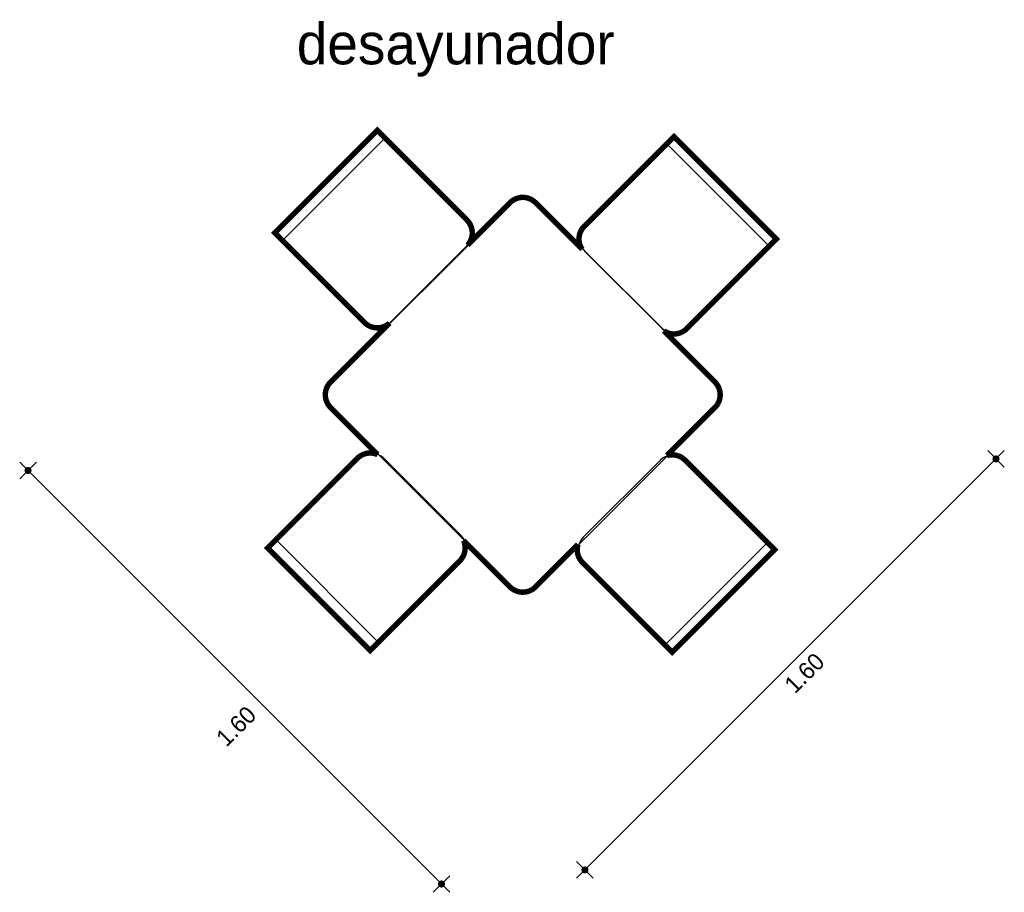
# Model space of a CAD drawing. Extents: x 7.17 to 9.89, y 2.04 to 4.45.
import ezdxf

# ---------------------------------------------------------------- set-up
doc = ezdxf.new("R2010")
doc.units = 0
doc.header["$MEASUREMENT"] = 0
for name, color, linetype in [('BORDE', 2, 'CONTINUOUS'), ('COTAS', 6, 'CONTINUOUS'), ('DIBUJO', 5, 'CONTINUOUS'), ('TEXTO', 4, 'CONTINUOUS')]:
    doc.layers.add(name, color=color, linetype=linetype)

msp = doc.modelspace()

# ---------------------------------------------------------------- linework, layer by layer
at = {"layer": 'BORDE', "const_width": 0.015}
msp.add_lwpolyline([(8.5281, 2.8792, 0.414214), (8.5988, 2.8792), (8.7159, 2.9963, 0.276442), (8.7284, 2.9465), (8.9759, 2.699), (9.2587, 2.9818), (9.0113, 3.2293, 0.276442), (8.9614, 3.2418), (9.0938, 3.3742, 0.414214), (9.0938, 3.4449), (8.9524, 3.5863, 0.362041), (9.0161, 3.5921), (9.2636, 3.8396), (8.9808, 4.1224), (8.7333, 3.8749, 0.362041), (8.7275, 3.8112), (8.5988, 3.9399, 0.414214), (8.5281, 3.9399), (8.411, 3.8227, 0.401084), (8.4094, 3.8918), (8.1619, 4.1393), (7.8791, 3.8565), (8.1266, 3.609, 0.401085), (8.1957, 3.6074), (8.0331, 3.4449, 0.414214), (8.0331, 3.3742), (8.1629, 3.2443, 0.31281), (8.1069, 3.2342), (7.8594, 2.9867), (8.1422, 2.7039), (8.3897, 2.9513, 0.31281), (8.3999, 3.0074)], format="xyb", close=True, dxfattribs=at)
at = {"layer": 'COTAS'}
for p, q in [((8.7122, 2.0749), (9.8927, 3.2554)), ((9.8927, 3.2095), (9.8468, 3.2554)), ((7.1748, 3.2235), (8.3621, 2.0361)), ((7.2207, 3.2235), (7.1748, 3.1776)), ((8.7581, 2.0749), (8.7122, 2.1208)), ((8.3621, 2.082), (8.3162, 2.0361))]:
    msp.add_line(p, q, dxfattribs=at)
at = {"layer": 'COTAS', "const_width": 0.00974}
for points in [[(9.8663, 3.229, 1), (9.8732, 3.2359, 1)], [(7.1943, 3.1971, 1), (7.2012, 3.204, 1)], [(8.7317, 2.0944, 1), (8.7386, 2.1013, 1)], [(8.3357, 2.0556, 1), (8.3426, 2.0625, 1)]]:
    msp.add_lwpolyline(points, format="xyb", close=True, dxfattribs=at)
at = {"layer": 'DIBUJO'}
for p, q in [((8.1619, 4.1393), (7.8791, 3.8565)), ((8.4094, 3.8918), (8.1619, 4.1393)), ((8.1831, 4.1181), (7.9003, 3.8352)), ((8.9836, 4.1224), (8.7361, 3.8749)), ((9.2664, 3.8396), (8.9836, 4.1224)), ((9.2452, 3.8184), (8.9624, 4.1012)), ((7.8791, 3.8565), (8.1266, 3.609)), ((9.0189, 3.5921), (9.2664, 3.8396)), ((8.1973, 3.609), (8.4094, 3.8211)), ((8.7361, 3.8042), (8.9482, 3.5921)), ((8.1097, 3.2342), (7.8622, 2.9867)), ((8.3925, 3.0221), (8.1804, 3.2342)), ((8.9433, 3.2293), (8.7312, 3.0172)), ((9.2615, 2.9818), (9.0141, 3.2293)), ((7.8834, 3.0079), (8.1662, 2.7251)), ((8.9575, 2.7202), (9.2403, 3.003)), ((7.8622, 2.9867), (8.145, 2.7039)), ((8.9787, 2.699), (9.2615, 2.9818)), ((8.145, 2.7039), (8.3925, 2.9513)), ((8.7312, 2.9465), (8.9787, 2.699))]:
    msp.add_line(p, q, dxfattribs=at)
msp.add_lwpolyline([(8.6016, 2.8792), (9.0966, 3.3742, 0.414214), (9.0966, 3.4449), (8.6016, 3.9399, 0.414214), (8.5309, 3.9399), (8.0359, 3.4449, 0.414214), (8.0359, 3.3742), (8.5309, 2.8792, 0.414214)], format="xyb", close=True, dxfattribs=at)
for centre, start, end in [((8.3741, 3.8565), 315, 45), ((8.7714, 3.8396), 135, 225), ((8.1619, 3.6443), 225, 315), ((8.9836, 3.6274), 225, 315), ((8.145, 3.1988), 45, 135), ((8.9787, 3.194), 45, 135), ((8.3572, 2.9867), 315, 45), ((8.7666, 2.9818), 135, 225)]:
    msp.add_arc(centre, 0.05, start, end, dxfattribs=at)

# ---------------------------------------------------------------- texts
at = {"layer": 'COTAS'}
for p in [(9.3144, 2.582), (7.7456, 2.4352)]:
    msp.add_text('1.60', height=0.04675, rotation=45, dxfattribs=at).set_placement(p)
at = {"layer": 'TEXTO'}
msp.add_text('desayunador', height=0.113495, dxfattribs=at).set_placement((7.9396, 4.3218))

doc.saveas('drawing.dxf')
